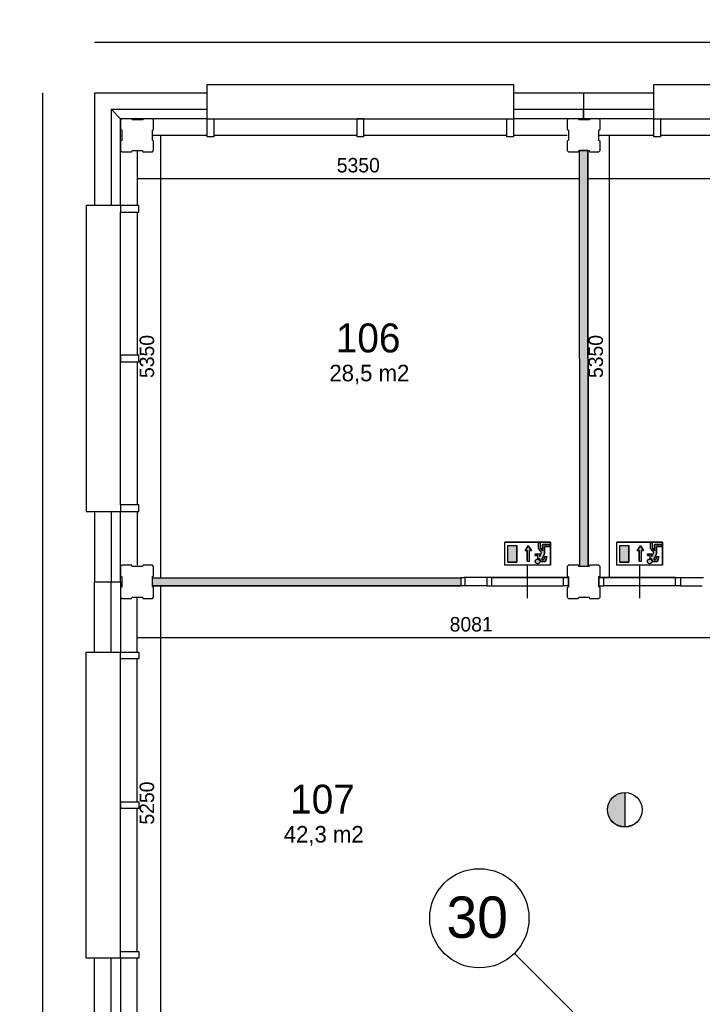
# Model space of a CAD drawing. Extents: x 126249 to 198477, y 373 to 102273.
# Tile 8 of 54: x 131230 to 139483, y 28665 to 40571. Entities that reach past the tile are written whole.
import ezdxf

# ---------------------------------------------------------------- set-up
doc = ezdxf.new("R2010")
doc.units = 0
doc.header["$MEASUREMENT"] = 0
doc.header["$PDMODE"] = 35
doc.header["$PDSIZE"] = -0.5
doc.layers.get('0').update_dxf_attribs({"linetype": 'CONTINUOUS'})
doc.layers.get('DEFPOINTS').update_dxf_attribs({"linetype": 'CONTINUOUS'})
for name, color, linetype in [('AA$1A---_ARCEER', 252, 'CONTINUOUS'), ('AL21----_BUITENWAND', 252, 'CONTINUOUS'), ('AL22----_BINNENWAND', 252, 'CONTINUOUS'), ('AL31----_BUITENKOZIJN', 252, 'CONTINUOUS'), ('AM$1A---_MAATVOERING', 252, 'CONTINUOUS'), ('Betonpalen', 252, 'CONTINUOUS'), ('Brandweer', 252, 'CONTINUOUS'), ('brandweer NIEUW', 252, 'CONTINUOUS'), ('COMPARTIMENTERING', 252, 'CONTINUOUS'), ('LAYER01', 252, 'CONTINUOUS'), ('LAYER30', 252, 'CONTINUOUS'), ('M2', 252, 'CONTINUOUS'), ('NUL', 252, 'CONTINUOUS'), ('OMPARTIMENTERING', 252, 'CONTINUOUS')]:
    doc.layers.add(name, color=color, linetype=linetype)
doc.styles.add('B-01', font='b-gbp')
doc.dimstyles.new('BBA_STAND', dxfattribs={"dimtxt": 175, "dimasz": 1, "dimexe": 1, "dimexo": 0.001, "dimgap": 75, "dimtad": 1, "dimdec": 0, "dimzin": 0, "dimdsep": 46, "dimtxsty": 'B-01', "dimblk": 'NONE', "dimblk1": 'NONE', "dimblk2": 'PIJL1', "dimcen": 1, "dimse1": 1, "dimse2": 1, "dimclrd": 256, "dimclre": 1, "dimclrt": 256, "dimadec": 0, "dimazin": 0, "dimtfac": 1, "dimtdec": 0, "dimtmove": 0, "dimatfit": 0, "dimldrblk": 'PIJL1', "dimfxl": 1, "dimtolj": 1, "dimtzin": 0, "dimarcsym": 0})

# ---------------------------------------------------------------- blocks, each defined once
blk = doc.blocks.new('*D7')
at = {"layer": 'AM$1A---_MAATVOERING', "lineweight": -2, "transparency": 16777216}
blk.add_line((159135, 40293), (132135, 40293), dxfattribs=at)
at = {"layer": 'DEFPOINTS', "color": 0, "transparency": 16777216}
for p in [(132135, 40293), (159135, 40361), (132135, 40193)]:
    blk.add_point(p, dxfattribs=at)
at = {"layer": 'AM$1A---_MAATVOERING', "transparency": 16777216, "insert": (145635, 40456), "char_height": 175, "attachment_point": 5, "style": 'B-01'}
blk.add_mtext('\\A1;27000', dxfattribs=at)
blk = doc.blocks.new('_None')
blk = doc.blocks.new('PIJL1')
at = {"color": 1, "linetype": 'ByBlock'}
blk.add_line((0, 83), (0, -83), dxfattribs=at)
blk.add_solid([(-100, 17), (-100, -17), (0, 0)], dxfattribs=at)
blk = doc.blocks.new('*D8')
at = {"layer": 'AM$1A---_MAATVOERING', "lineweight": -2, "transparency": 16777216}
blk.add_line((131507, 39687), (131507, 6259), dxfattribs=at)
at = {"layer": 'DEFPOINTS', "color": 0, "transparency": 16777216}
for p in [(132817, 39687), (131507, 6259), (132971, 6259)]:
    blk.add_point(p, dxfattribs=at)
at = {"layer": 'AM$1A---_MAATVOERING', "transparency": 16777216, "insert": (131345, 22973), "char_height": 175, "attachment_point": 5, "rotation": 90, "style": 'B-01'}
blk.add_mtext('\\A1;33428', dxfattribs=at)
blk = doc.blocks.new('*D119')
at = {"layer": 'AM$1A---_MAATVOERING', "lineweight": -2, "transparency": 16777216}
blk.add_line((143399, 38647), (138099, 38647), dxfattribs=at)
at = {"layer": 'DEFPOINTS', "color": 0, "transparency": 16777216}
for p in [(138099, 38647), (138099, 38647), (143399, 38647)]:
    blk.add_point(p, dxfattribs=at)
at = {"layer": 'AM$1A---_MAATVOERING', "transparency": 16777216, "insert": (140749, 38810), "char_height": 175, "attachment_point": 5, "style": 'B-01'}
blk.add_mtext('\\A1;5300', dxfattribs=at)
blk = doc.blocks.new('*D120')
at = {"layer": 'AM$1A---_MAATVOERING', "lineweight": -2, "transparency": 16777216}
blk.add_line((138358, 39173), (138358, 33823), dxfattribs=at)
at = {"layer": 'DEFPOINTS', "color": 0, "transparency": 16777216}
for p in [(142931, 39173), (138358, 33823), (142931, 33823)]:
    blk.add_point(p, dxfattribs=at)
at = {"layer": 'AM$1A---_MAATVOERING', "transparency": 16777216, "insert": (138196, 36498), "char_height": 175, "attachment_point": 5, "rotation": 90, "style": 'B-01'}
blk.add_mtext('\\A1;5350', dxfattribs=at)
blk = doc.blocks.new('*D121')
at = {"layer": 'AM$1A---_MAATVOERING', "lineweight": -2, "transparency": 16777216}
blk.add_line((137999, 38647), (132649, 38647), dxfattribs=at)
at = {"layer": 'DEFPOINTS', "color": 0, "transparency": 16777216}
for p in [(132649, 38656), (132649, 38647), (137999, 38669)]:
    blk.add_point(p, dxfattribs=at)
at = {"layer": 'AM$1A---_MAATVOERING', "transparency": 16777216, "insert": (135324, 38810), "char_height": 175, "attachment_point": 5, "style": 'B-01'}
blk.add_mtext('\\A1;5350', dxfattribs=at)
blk = doc.blocks.new('*D122')
at = {"layer": 'AM$1A---_MAATVOERING', "lineweight": -2, "transparency": 16777216}
blk.add_line((132931, 39173), (132931, 33823), dxfattribs=at)
at = {"layer": 'DEFPOINTS', "color": 0, "transparency": 16777216}
for p in [(133166, 39173), (132931, 33823), (133166, 33823)]:
    blk.add_point(p, dxfattribs=at)
at = {"layer": 'AM$1A---_MAATVOERING', "transparency": 16777216, "insert": (132769, 36498), "char_height": 175, "attachment_point": 5, "rotation": 90, "style": 'B-01'}
blk.add_mtext('\\A1;5350', dxfattribs=at)
blk = doc.blocks.new('*D125')
at = {"layer": 'AM$1A---_MAATVOERING', "lineweight": -2, "transparency": 16777216}
blk.add_line((132931, 33723), (132931, 28473), dxfattribs=at)
at = {"layer": 'DEFPOINTS', "color": 0, "transparency": 16777216}
for p in [(133166, 33723), (132931, 28473), (133166, 28473)]:
    blk.add_point(p, dxfattribs=at)
at = {"layer": 'AM$1A---_MAATVOERING', "transparency": 16777216, "insert": (132769, 31098), "char_height": 175, "attachment_point": 5, "rotation": 90, "style": 'B-01'}
blk.add_mtext('\\A1;5250', dxfattribs=at)
blk = doc.blocks.new('*D127')
at = {"layer": 'AM$1A---_MAATVOERING', "lineweight": -2, "transparency": 16777216}
blk.add_line((140729, 33096), (132649, 33096), dxfattribs=at)
at = {"layer": 'DEFPOINTS', "color": 0, "transparency": 16777216}
for p in [(132649, 33256), (132649, 33096), (140729, 32796)]:
    blk.add_point(p, dxfattribs=at)
at = {"layer": 'AM$1A---_MAATVOERING', "transparency": 16777216, "insert": (136689, 33259), "char_height": 175, "attachment_point": 5, "style": 'B-01'}
blk.add_mtext('\\A1;8081', dxfattribs=at)

msp = doc.modelspace()

# ---------------------------------------------------------------- hatches: boundary and pattern name
at = {"layer": 'AA$1A---_ARCEER'}
for points in [[(138098.8, 38988.5), (137998.8, 38988.5), (138002.4, 33958.5), (138102.4, 33958.5)], [(136563.9, 33823.5), (132833.9, 33823.5), (132833.9, 33723.5), (136563.9, 33723.5)]]:
    msp.add_hatch(color=256, dxfattribs=at).paths.add_polyline_path(points)
at = {"layer": 'Brandweer'}
h = msp.add_hatch(color=256, dxfattribs=at)
h.paths.add_polyline_path([(137242.1, 34214.5), (137131.1, 34214.5), (137131.1, 34011.1), (137242.1, 34011.1)])
h.paths.add_polyline_path([(137393.8, 34152.7), (137416.9, 34152.7), (137379.9, 34208.2), (137342.9, 34152.7), (137366, 34152.7), (137366, 34023.2), (137393.8, 34023.2)])
h = msp.add_hatch(color=256, dxfattribs=at)
h.paths.add_polyline_path([(137575, 34111.9), (137575, 34200.7), (137639.7, 34200.7), (137639.7, 34223.8), (137551.9, 34223.8), (137551.9, 34149.8), (137524.1, 34185.5), (137524.1, 34246.9), (137501, 34246.9), (137501, 34177.5), (137540.9, 34126.3), (137519.5, 34079.2), (137519.5, 34112.8), (137464, 34112.8), (137464, 34089.7), (137496.4, 34089.7), (137496.4, 34056.5), (137498.3, 34055.8), (137501.3, 34055.2), (137505.4, 34053.8), (137508.4, 34052.4), (137511.4, 34050.7), (137514.1, 34048.7), (137516.9, 34046.2), (137518.7, 34044.3), (137520.7, 34042), (137521.9, 34040.2), (137523.6, 34037.4), (137525.2, 34033.9), (137526.2, 34031.2), (137526.9, 34028.6), (137527.4, 34026.2), (137527.9, 34020.3), (137588.9, 34020.3), (137603.9, 34080.4), (137580.1, 34080.4), (137570.8, 34043.4), (137543.9, 34043.4)])
h.paths.add_polyline_path([(137519.3, 34023.5), (137519.3, 34023.7), (137518.9, 34026.3), (137518.8, 34026.5), (137517.6, 34030.6), (137517.5, 34030.7), (137516, 34033.8), (137515.9, 34034), (137513.3, 34037.9), (137510, 34041.2), (137509.9, 34041.3), (137506.8, 34043.6), (137506.7, 34043.7), (137503.5, 34045.4), (137503.4, 34045.5), (137499.3, 34047), (137499.2, 34047.1), (137493.2, 34048), (137493.2, 34048), (137486.5, 34047.6), (137486.4, 34047.5), (137482.2, 34046.4), (137482.1, 34046.3), (137477.8, 34044.3), (137477.7, 34044.2), (137475, 34042.4), (137474.9, 34042.3), (137470.6, 34038.2), (137470.5, 34038.1), (137467.6, 34033.9), (137467.5, 34033.7), (137466, 34030.5), (137465.9, 34030.3), (137464.4, 34024.8), (137464.4, 34024.6), (137464.1, 34021.3), (137464.1, 34021.1), (137464.2, 34017.1), (137464.3, 34016.9), (137465.5, 34011.3), (137465.6, 34011.2), (137467.4, 34007), (137467.6, 34006.8), (137469.8, 34003.5), (137469.9, 34003.3), (137472.9, 34000), (137473, 33999.9), (137475, 33998.3), (137475.1, 33998.1), (137477.6, 33996.5), (137477.8, 33996.3), (137479.7, 33995.3), (137479.8, 33995.3), (137483.9, 33993.7), (137483.9, 33993.7), (137490, 33992.6), (137490.1, 33992.6), (137497.4, 33993.2), (137497.5, 33993.2), (137503, 33995), (137503.2, 33995), (137506.9, 33997.1), (137507, 33997.2), (137510.7, 34000), (137510.9, 34000.2), (137513, 34002.5), (137513.1, 34002.6), (137515.8, 34006.4), (137515.8, 34006.5), (137518.1, 34011.5), (137518.1, 34011.7), (137519.2, 34016.2), (137519.5, 34019), (137519.5, 34019)])
h = msp.add_hatch(color=256, dxfattribs=at)
h.paths.add_polyline_path([(138596.8, 34214.5), (138485.9, 34214.5), (138485.9, 34011.1), (138596.8, 34011.1)])
h.paths.add_polyline_path([(138748.5, 34152.7), (138771.7, 34152.7), (138734.7, 34208.2), (138697.7, 34152.7), (138720.8, 34152.7), (138720.8, 34023.2), (138748.5, 34023.2)])
h = msp.add_hatch(color=256, dxfattribs=at)
h.paths.add_polyline_path([(138929.8, 34111.9), (138929.8, 34200.7), (138994.5, 34200.7), (138994.5, 34223.8), (138906.6, 34223.8), (138906.6, 34149.8), (138878.9, 34185.5), (138878.9, 34246.9), (138855.8, 34246.9), (138855.8, 34177.5), (138895.7, 34126.3), (138874.3, 34079.2), (138874.3, 34112.8), (138818.8, 34112.8), (138818.8, 34089.7), (138851.2, 34089.7), (138851.2, 34056.5), (138853.1, 34055.8), (138856.1, 34055.2), (138860.2, 34053.8), (138863.1, 34052.4), (138866.1, 34050.7), (138868.9, 34048.7), (138871.7, 34046.2), (138873.5, 34044.3), (138875.4, 34042), (138876.7, 34040.2), (138878.3, 34037.4), (138880, 34033.9), (138881, 34031.2), (138881.7, 34028.6), (138882.2, 34026.2), (138882.6, 34020.3), (138943.6, 34020.3), (138958.7, 34080.4), (138934.8, 34080.4), (138925.6, 34043.4), (138898.7, 34043.4)])
h.paths.add_polyline_path([(138874.1, 34023.5), (138874.1, 34023.7), (138873.6, 34026.3), (138873.6, 34026.5), (138872.3, 34030.6), (138872.3, 34030.7), (138870.7, 34033.8), (138870.7, 34034), (138868, 34037.9), (138864.8, 34041.2), (138864.6, 34041.3), (138861.6, 34043.6), (138861.4, 34043.7), (138858.3, 34045.4), (138858.2, 34045.5), (138854.1, 34047), (138853.9, 34047.1), (138847.9, 34048), (138847.9, 34048), (138841.2, 34047.6), (138841.2, 34047.5), (138836.9, 34046.4), (138836.8, 34046.3), (138832.5, 34044.3), (138832.4, 34044.2), (138829.7, 34042.4), (138829.6, 34042.3), (138825.3, 34038.2), (138825.2, 34038.1), (138822.4, 34033.9), (138822.2, 34033.7), (138820.7, 34030.5), (138820.6, 34030.3), (138819.2, 34024.8), (138819.1, 34024.6), (138818.8, 34021.3), (138818.8, 34021.1), (138819, 34017.1), (138819, 34016.9), (138820.3, 34011.3), (138820.3, 34011.2), (138822.2, 34007), (138822.3, 34006.8), (138824.5, 34003.5), (138824.7, 34003.3), (138827.6, 34000), (138827.7, 33999.9), (138829.7, 33998.3), (138829.9, 33998.1), (138832.4, 33996.5), (138832.6, 33996.3), (138834.4, 33995.3), (138834.6, 33995.3), (138838.6, 33993.7), (138838.7, 33993.7), (138844.8, 33992.6), (138844.9, 33992.6), (138852.2, 33993.2), (138852.3, 33993.2), (138857.8, 33995), (138858, 33995), (138861.7, 33997.1), (138861.8, 33997.2), (138865.4, 34000), (138865.6, 34000.2), (138867.8, 34002.5), (138867.9, 34002.6), (138870.5, 34006.4), (138870.6, 34006.5), (138872.8, 34011.5), (138872.9, 34011.7), (138874, 34016.2), (138874.2, 34019), (138874.2, 34019)])
at = {"layer": 'brandweer NIEUW'}
msp.add_hatch(color=256, dxfattribs=at).paths.add_polyline_path([(138547, 30808.9), (138547, 31225.4, 1)])

# ---------------------------------------------------------------- linework, layer by layer
at = {"layer": 'AL21----_BUITENWAND'}
for points in [[(132134.8, 39687.4), (132134.8, 38323.5)], [(132134.9, 39687.5), (133498.8, 39687.5)], [(137198.8, 39687.5), (138048.8, 39687.5)], [(138048.8, 39687.5), (138048.8, 39487.5)], [(138048.8, 39687.5), (138898.8, 39687.5)], [(132448.8, 39373.4), (132334.8, 39487.4)], [(132334.8, 39487.4), (132334.8, 38323.5)], [(132448.9, 39373.5), (132334.9, 39487.5)], [(132334.9, 39487.5), (133498.8, 39487.5)], [(137198.8, 39487.5), (138048.8, 39487.5)], [(138048.8, 39487.5), (138048.8, 39373.5)], [(138048.8, 39373.5), (138048.8, 39487.5)], [(138048.8, 39487.5), (138898.8, 39487.5)], [(132448.8, 38323.5), (132448.8, 39373.4)], [(133498.8, 39373.5), (132448.9, 39373.5)], [(138048.8, 39373.5), (137198.8, 39373.5)], [(138898.8, 39373.5), (138048.8, 39373.5)], [(132833.9, 39173.5), (133498.8, 39173.5)], [(137198.8, 39173.5), (137848.8, 39173.5)], [(138233.9, 39173.5), (138898.8, 39173.5)], [(132648.8, 38988.5), (132648.8, 38323.5)], [(132134.8, 34623.5), (132134.8, 33773.5)], [(132334.8, 34623.5), (132334.8, 33773.5)], [(132448.8, 33773.5), (132448.8, 34623.5)], [(132648.8, 34623.5), (132648.8, 33973.5)], [(132134.8, 33773.5), (132334.8, 33773.5)], [(132134.8, 32923.5), (132134.8, 33773.5)], [(132334.8, 33773.5), (132448.8, 33773.5)], [(132334.8, 33773.5), (132448.8, 33773.5)], [(132334.8, 32923.5), (132334.8, 33773.5)], [(132448.8, 33773.5), (132448.8, 32923.5)], [(132648.8, 32923.5), (132648.8, 33588.5)], [(132134.8, 28373.5), (132134.8, 29223.5)], [(132334.8, 28373.5), (132334.8, 29223.5)], [(132448.8, 29223.5), (132448.8, 28373.5)], [(132648.8, 28558.5), (132648.8, 29223.5)]]:
    msp.add_lwpolyline(points, dxfattribs=at)
at = {"layer": 'AL22----_BINNENWAND'}
for points in [[(138002.4, 33958.5), (137998.8, 38988.5)], [(138002.4, 33958.5), (137998.8, 38988.5)], [(138098.8, 38988.5), (137998.8, 38988.5)], [(137998.8, 38988.5), (138098.8, 38988.5)], [(138102.4, 33958.5), (138098.8, 38988.5)], [(138098.8, 38988.5), (138102.4, 33958.5)], [(138102.4, 33958.5), (138002.4, 33958.5)], [(138102.4, 33958.5), (138002.4, 33958.5)], [(138102.4, 33958.5), (138002.4, 33958.5)], [(132833.9, 33823.5), (136563.9, 33823.5)], [(132833.9, 33823.5), (136563.9, 33823.5)], [(132833.9, 33723.5), (132833.9, 33823.5)], [(132833.9, 33723.5), (132833.9, 33823.5)], [(136563.9, 33823.5), (136563.9, 33723.5)], [(137863.9, 33723.5), (137863.9, 33823.5)], [(132833.9, 33723.5), (136563.9, 33723.5)], [(136563.9, 33723.5), (132833.9, 33723.5)]]:
    msp.add_lwpolyline(points, dxfattribs=at)
at = {"layer": 'AL31----_BUITENKOZIJN'}
for p, q in [((133578.8, 39373.5), (137118.8, 39373.5)), ((138978.8, 39373.5), (142518.8, 39373.5)), ((132448.8, 34703.5), (132448.8, 38243.5)), ((132448.8, 29303.5), (132448.8, 32843.5))]:
    msp.add_line(p, q, dxfattribs=at)
for points in [[(133498.8, 39373.5), (133498.8, 39787.5), (137198.8, 39787.5), (137198.8, 39687.5)], [(133498.8, 39787.5), (137198.8, 39787.5)], [(133498.8, 39787.5), (137198.8, 39787.5)], [(137198.8, 39787.5), (137198.8, 39373.5)], [(138898.8, 39787.5), (142598.8, 39787.5)], [(138898.8, 39373.5), (138898.8, 39787.5)], [(133498.8, 39373.5), (133578.8, 39373.5)], [(133498.8, 39153.5), (133498.8, 39373.5)], [(133578.8, 39373.5), (133578.8, 39153.5)], [(135388.8, 39373.5), (135308.8, 39373.5)], [(135308.8, 39373.5), (135388.8, 39373.5)], [(135308.8, 39153.5), (135308.8, 39373.5)], [(135388.8, 39373.5), (135388.8, 39153.5)], [(137118.8, 39373.5), (137198.8, 39373.5)], [(137118.8, 39153.5), (137118.8, 39373.5)], [(137198.8, 39373.5), (137198.8, 39153.5)], [(138898.8, 39373.5), (138978.8, 39373.5)], [(138898.8, 39153.5), (138898.8, 39373.5)], [(138978.8, 39373.5), (138978.8, 39153.5)], [(133578.8, 39173.5), (135308.8, 39173.5)], [(135388.8, 39173.5), (137118.8, 39173.5)], [(138978.8, 39173.5), (140708.8, 39173.5)], [(133578.8, 39153.5), (133498.8, 39153.5)], [(135388.8, 39153.5), (135308.8, 39153.5)], [(137198.8, 39153.5), (137118.8, 39153.5)], [(138978.8, 39153.5), (138898.8, 39153.5)], [(132448.8, 38323.5), (132034.8, 38323.5), (132034.8, 34623.5), (132448.8, 34623.5)], [(132034.8, 38323.5), (132034.8, 34623.5)], [(132034.8, 38323.5), (132034.8, 34623.5)], [(132448.8, 38323.5), (132448.8, 38243.5)], [(132668.8, 38323.5), (132448.8, 38323.5)], [(132448.8, 38243.5), (132668.8, 38243.5)], [(132648.8, 38243.5), (132648.8, 36513.5)], [(132668.8, 38243.5), (132668.8, 38323.5)], [(132448.8, 36433.5), (132448.8, 36513.5)], [(132448.8, 36513.5), (132448.8, 36433.5)], [(132668.8, 36513.5), (132448.8, 36513.5)], [(132448.8, 36433.5), (132668.8, 36433.5)], [(132648.8, 36433.5), (132648.8, 34703.5)], [(132668.8, 36433.5), (132668.8, 36513.5)], [(132448.8, 34703.5), (132448.8, 34623.5)], [(132668.8, 34703.5), (132448.8, 34703.5)], [(132668.8, 34623.5), (132668.8, 34703.5)], [(132448.8, 34623.5), (132668.8, 34623.5)], [(132034.8, 29223.5), (132034.8, 32923.5)], [(132034.8, 32923.5), (132448.8, 32923.5)], [(132448.8, 32843.5), (132448.8, 32923.5)], [(132448.8, 32923.5), (132668.8, 32923.5)], [(132668.8, 32923.5), (132668.8, 32843.5)], [(132668.8, 32843.5), (132448.8, 32843.5)], [(132648.8, 31113.5), (132648.8, 32843.5)], [(132448.8, 31113.5), (132668.8, 31113.5)], [(132448.8, 31113.5), (132448.8, 31033.5)], [(132448.8, 31033.5), (132448.8, 31113.5)], [(132668.8, 31113.5), (132668.8, 31033.5)], [(132668.8, 31033.5), (132448.8, 31033.5)], [(132648.8, 29303.5), (132648.8, 31033.5)], [(132448.8, 29223.5), (132448.8, 29303.5)], [(132448.8, 29303.5), (132668.8, 29303.5)], [(132668.8, 29303.5), (132668.8, 29223.5)], [(132448.8, 29223.5), (132034.8, 29223.5)], [(132668.8, 29223.5), (132448.8, 29223.5)]]:
    msp.add_lwpolyline(points, dxfattribs=at)
at = {"layer": 'Betonpalen'}
for points in [[(132463.9, 39373.5), (132448.9, 39358.5)], [(132448.9, 39358.5), (132448.9, 39243.5)], [(132584.9, 39373.5), (132463.9, 39373.5)], [(132589.9, 39358.5), (132584.9, 39373.5)], [(132714.9, 39358.5), (132589.9, 39358.5)], [(132722.9, 39373.5), (132714.9, 39358.5)], [(132833.9, 39373.5), (132722.9, 39373.5)], [(132848.9, 39358.5), (132833.9, 39373.5)], [(132848.9, 39241.5), (132848.9, 39358.5)], [(137863.9, 39373.5), (137848.9, 39358.5)], [(137848.9, 39358.5), (137848.9, 39243.5)], [(137984.9, 39373.5), (137863.9, 39373.5)], [(137989.9, 39358.5), (137984.9, 39373.5)], [(138114.9, 39358.5), (137989.9, 39358.5)], [(138122.9, 39373.5), (138114.9, 39358.5)], [(138233.9, 39373.5), (138122.9, 39373.5)], [(138248.9, 39358.5), (138233.9, 39373.5)], [(138248.9, 39241.5), (138248.9, 39358.5)], [(132448.9, 39243.5), (132463.9, 39235.5)], [(132463.9, 39235.5), (132463.9, 39110.5)], [(132833.9, 39236.5), (132848.9, 39241.5)], [(132833.9, 39111.5), (132833.9, 39236.5)], [(137848.9, 39243.5), (137863.9, 39235.5)], [(137863.9, 39235.5), (137863.9, 39110.5)], [(138233.9, 39236.5), (138248.9, 39241.5)], [(138233.9, 39111.5), (138233.9, 39236.5)], [(132463.9, 39110.5), (132448.9, 39105.5)], [(132448.9, 39105.5), (132448.9, 38988.5)], [(132848.9, 39103.5), (132833.9, 39111.5)], [(132848.9, 38988.5), (132848.9, 39103.5)], [(137863.9, 39110.5), (137848.9, 39105.5)], [(137848.9, 39105.5), (137848.9, 38988.5)], [(138248.9, 39103.5), (138233.9, 39111.5)], [(138248.9, 38988.5), (138248.9, 39103.5)], [(132448.9, 38988.5), (132463.9, 38973.5)], [(132463.9, 38973.5), (132582.9, 38973.5)], [(132582.9, 38973.5), (132590.9, 38988.5)], [(132590.9, 38988.5), (132715.9, 38988.5)], [(132715.9, 38988.5), (132720.9, 38973.5)], [(132720.9, 38973.5), (132833.9, 38973.5)], [(132833.9, 38973.5), (132848.9, 38988.5)], [(137848.9, 38988.5), (137863.9, 38973.5)], [(137863.9, 38973.5), (137982.9, 38973.5)], [(137982.9, 38973.5), (137990.9, 38988.5)], [(137990.9, 38988.5), (138115.9, 38988.5)], [(138115.9, 38988.5), (138120.9, 38973.5)], [(138120.9, 38973.5), (138233.9, 38973.5)], [(138233.9, 38973.5), (138248.9, 38988.5)], [(132463.9, 33973.5), (132448.9, 33958.5)], [(132448.9, 33958.5), (132448.9, 33843.5)], [(132584.9, 33973.5), (132463.9, 33973.5)], [(132589.9, 33958.5), (132584.9, 33973.5)], [(132714.9, 33958.5), (132589.9, 33958.5)], [(132722.9, 33973.5), (132714.9, 33958.5)], [(132833.9, 33973.5), (132722.9, 33973.5)], [(132848.9, 33958.5), (132833.9, 33973.5)], [(132848.9, 33841.5), (132848.9, 33958.5)], [(137863.9, 33973.5), (137848.9, 33958.5)], [(137848.9, 33958.5), (137848.9, 33843.5)], [(137984.9, 33973.5), (137863.9, 33973.5)], [(137989.9, 33958.5), (137984.9, 33973.5)], [(138114.9, 33958.5), (137989.9, 33958.5)], [(138122.9, 33973.5), (138114.9, 33958.5)], [(138233.9, 33973.5), (138122.9, 33973.5)], [(138248.9, 33958.5), (138233.9, 33973.5)], [(138248.9, 33841.5), (138248.9, 33958.5)], [(132448.9, 33843.5), (132463.9, 33835.5)], [(132463.9, 33835.5), (132463.9, 33710.5)], [(132833.9, 33836.5), (132848.9, 33841.5)], [(132833.9, 33711.5), (132833.9, 33836.5)], [(137848.9, 33843.5), (137863.9, 33835.5)], [(137863.9, 33835.5), (137863.9, 33710.5)], [(138233.9, 33836.5), (138248.9, 33841.5)], [(138233.9, 33711.5), (138233.9, 33836.5)], [(132463.9, 33710.5), (132448.9, 33705.5)], [(132448.9, 33705.5), (132448.9, 33588.5)], [(132848.9, 33703.5), (132833.9, 33711.5)], [(132848.9, 33588.5), (132848.9, 33703.5)], [(137863.9, 33710.5), (137848.9, 33705.5)], [(137848.9, 33705.5), (137848.9, 33588.5)], [(138248.9, 33703.5), (138233.9, 33711.5)], [(138248.9, 33588.5), (138248.9, 33703.5)], [(132448.9, 33588.5), (132463.9, 33573.5)], [(132582.9, 33573.5), (132590.9, 33588.5)], [(132590.9, 33588.5), (132715.9, 33588.5)], [(132715.9, 33588.5), (132720.9, 33573.5)], [(132833.9, 33573.5), (132848.9, 33588.5)], [(137848.9, 33588.5), (137863.9, 33573.5)], [(137982.9, 33573.5), (137990.9, 33588.5)], [(137990.9, 33588.5), (138115.9, 33588.5)], [(138115.9, 33588.5), (138120.9, 33573.5)], [(138233.9, 33573.5), (138248.9, 33588.5)], [(132463.9, 33573.5), (132582.9, 33573.5)], [(132720.9, 33573.5), (132833.9, 33573.5)], [(137863.9, 33573.5), (137982.9, 33573.5)], [(138120.9, 33573.5), (138233.9, 33573.5)]]:
    msp.add_lwpolyline(points, dxfattribs=at)
at = {"layer": 'Brandweer'}
for p, q in [((137649, 34251.5), (137094.1, 34251.5)), ((137094.1, 33974.1), (137094.1, 34251.5)), ((137131.1, 34214.5), (137242.1, 34214.5)), ((137131.1, 34011.1), (137131.1, 34214.5)), ((137242.1, 34011.1), (137242.1, 34214.5)), ((137342.9, 34152.7), (137379.9, 34208.2)), ((137379.9, 34208.2), (137416.9, 34152.7)), ((137501, 34177.5), (137501, 34246.9)), ((137501, 34246.9), (137524.1, 34246.9)), ((137541, 34126.1), (137501, 34177.5)), ((137524.1, 34246.9), (137524.1, 34185.5)), ((137551.9, 34149.8), (137524.1, 34185.5)), ((137639.7, 34223.8), (137551.9, 34223.8)), ((137551.9, 34223.8), (137551.9, 34149.8)), ((137575, 34200.7), (137639.7, 34200.7)), ((137575, 34111.9), (137575, 34200.7)), ((137639.7, 34200.7), (137639.7, 34223.8)), ((137649, 33974.1), (137649, 34251.5)), ((138448.9, 33974.1), (138448.9, 34251.5)), ((139003.7, 34251.5), (138448.9, 34251.5)), ((138485.9, 34011.1), (138485.9, 34214.5)), ((138485.9, 34214.5), (138596.8, 34214.5)), ((138596.8, 34011.1), (138596.8, 34214.5)), ((138697.7, 34152.7), (138734.7, 34208.2)), ((138734.7, 34208.2), (138771.7, 34152.7)), ((138855.8, 34246.9), (138878.9, 34246.9)), ((138855.8, 34177.5), (138855.8, 34246.9)), ((138895.8, 34126.1), (138855.8, 34177.5)), ((138878.9, 34246.9), (138878.9, 34185.5)), ((138906.6, 34149.8), (138878.9, 34185.5)), ((138906.6, 34223.8), (138906.6, 34149.8)), ((138994.5, 34223.8), (138906.6, 34223.8)), ((138929.8, 34111.9), (138929.8, 34200.7)), ((138929.8, 34200.7), (138994.5, 34200.7)), ((138994.5, 34200.7), (138994.5, 34223.8)), ((139003.7, 33974.1), (139003.7, 34251.5)), ((137366, 34152.7), (137342.9, 34152.7)), ((137366, 34023.2), (137366, 34152.7)), ((137393.8, 34023.2), (137393.8, 34152.7)), ((137416.9, 34152.7), (137393.8, 34152.7)), ((137464, 34112.8), (137519.5, 34112.8)), ((137464, 34112.8), (137464, 34089.7)), ((137464, 34089.7), (137496.4, 34089.7)), ((137496.4, 34056.1), (137496.4, 34089.7)), ((137519.5, 34079.2), (137540.9, 34126.3)), ((137519.5, 34079.2), (137519.5, 34112.8)), ((137543.9, 34043.4), (137575, 34111.9)), ((137570.8, 34043.4), (137580.1, 34080.4)), ((137580.1, 34080.4), (137603.9, 34080.4)), ((137588.9, 34020.3), (137603.9, 34080.4)), ((138720.8, 34152.7), (138697.7, 34152.7)), ((138720.8, 34023.2), (138720.8, 34152.7)), ((138771.7, 34152.7), (138748.5, 34152.7)), ((138748.5, 34023.2), (138748.5, 34152.7)), ((138818.8, 34112.8), (138818.8, 34089.7)), ((138818.8, 34112.8), (138874.3, 34112.8)), ((138818.8, 34089.7), (138851.2, 34089.7)), ((138851.2, 34056.1), (138851.2, 34089.7)), ((138874.3, 34079.2), (138895.7, 34126.3)), ((138874.3, 34079.2), (138874.3, 34112.8)), ((138898.7, 34043.4), (138929.8, 34111.9)), ((138925.6, 34043.4), (138934.8, 34080.4)), ((138934.8, 34080.4), (138958.7, 34080.4)), ((138943.6, 34020.3), (138958.7, 34080.4)), ((137649, 33974.1), (137094.1, 33974.1)), ((137131.1, 34011.1), (137242.1, 34011.1)), ((137527.9, 34020.3), (137588.9, 34020.3)), ((137570.8, 34043.4), (137543.9, 34043.4)), ((139003.7, 33974.1), (138448.9, 33974.1)), ((138485.9, 34011.1), (138596.8, 34011.1)), ((138882.6, 34020.3), (138943.6, 34020.3)), ((138925.6, 34043.4), (138898.7, 34043.4))]:
    msp.add_line(p, q, dxfattribs=at)
for points in [[(137649, 34251.5), (137649, 33974.1), (137094.1, 33974.1), (137094.1, 34251.5), (137649, 34251.5)], [(137242.1, 34214.5), (137242.1, 34011.1), (137131.1, 34011.1), (137131.1, 34214.5), (137242.1, 34214.5)], [(137366, 34023.2), (137393.8, 34023.2), (137393.8, 34152.7), (137416.9, 34152.7), (137379.9, 34208.2), (137342.9, 34152.7), (137366, 34152.7), (137366, 34023.2)], [(137639.7, 34223.8), (137639.7, 34200.7), (137575, 34200.7), (137575, 34111.9), (137543.9, 34043.4), (137570.8, 34043.4), (137580.1, 34080.4), (137603.9, 34080.4), (137588.9, 34020.3), (137527.9, 34020.3), (137527.4, 34026.2), (137526.9, 34028.6), (137526.2, 34031.2), (137525.2, 34033.9), (137523.6, 34037.4), (137521.9, 34040.2), (137520.7, 34042), (137518.7, 34044.3), (137516.9, 34046.2), (137514.1, 34048.7), (137511.4, 34050.7), (137508.4, 34052.4), (137505.4, 34053.8), (137501.3, 34055.2), (137498.3, 34055.8), (137496.4, 34056.5), (137496.4, 34089.7), (137464, 34089.7), (137464, 34112.8), (137519.5, 34112.8), (137519.5, 34079.2), (137540.9, 34126.3), (137501, 34177.5), (137501, 34246.9), (137524.1, 34246.9), (137524.1, 34185.5), (137551.9, 34149.8), (137551.9, 34223.8), (137639.7, 34223.8)], [(139003.7, 34251.5), (139003.7, 33974.1), (138448.9, 33974.1), (138448.9, 34251.5), (139003.7, 34251.5)], [(138596.8, 34214.5), (138596.8, 34011.1), (138485.9, 34011.1), (138485.9, 34214.5), (138596.8, 34214.5)], [(138720.8, 34023.2), (138748.5, 34023.2), (138748.5, 34152.7), (138771.7, 34152.7), (138734.7, 34208.2), (138697.7, 34152.7), (138720.8, 34152.7), (138720.8, 34023.2)], [(138994.5, 34223.8), (138994.5, 34200.7), (138929.8, 34200.7), (138929.8, 34111.9), (138898.7, 34043.4), (138925.6, 34043.4), (138934.8, 34080.4), (138958.7, 34080.4), (138943.6, 34020.3), (138882.6, 34020.3), (138882.2, 34026.2), (138881.7, 34028.6), (138881, 34031.2), (138880, 34033.9), (138878.3, 34037.4), (138876.7, 34040.2), (138875.4, 34042), (138873.5, 34044.3), (138871.7, 34046.2), (138868.9, 34048.7), (138866.1, 34050.7), (138863.1, 34052.4), (138860.2, 34053.8), (138856.1, 34055.2), (138853.1, 34055.8), (138851.2, 34056.5), (138851.2, 34089.7), (138818.8, 34089.7), (138818.8, 34112.8), (138874.3, 34112.8), (138874.3, 34079.2), (138895.7, 34126.3), (138855.8, 34177.5), (138855.8, 34246.9), (138878.9, 34246.9), (138878.9, 34185.5), (138906.6, 34149.8), (138906.6, 34223.8), (138994.5, 34223.8)], [(137527.9, 34020.3), (137527.9, 34020.7), (137527.9, 34021.1), (137527.9, 34021.5), (137527.9, 34021.9), (137527.8, 34022.4), (137527.8, 34022.8), (137527.8, 34023.2), (137527.7, 34023.6), (137527.7, 34024), (137527.7, 34024.4), (137527.6, 34024.8), (137527.6, 34025.2), (137527.5, 34025.6), (137527.4, 34026), (137527.4, 34026.4), (137527.3, 34026.8), (137527.2, 34027.2), (137527.2, 34027.6), (137527.1, 34028), (137527, 34028.4), (137526.9, 34028.8), (137526.8, 34029.2), (137526.7, 34029.6), (137526.6, 34030), (137526.5, 34030.4), (137526.4, 34030.8), (137526.2, 34031.1), (137526.1, 34031.5), (137526, 34031.9), (137525.8, 34032.3), (137525.7, 34032.7), (137525.6, 34033.1), (137525.4, 34033.4), (137525.3, 34033.8), (137525.1, 34034.2), (137525, 34034.6), (137524.8, 34034.9), (137524.6, 34035.3), (137524.5, 34035.7), (137524.3, 34036.1), (137524.1, 34036.4), (137523.9, 34036.8), (137523.7, 34037.1), (137523.5, 34037.5), (137523.4, 34037.9), (137523.1, 34038.2), (137522.9, 34038.6), (137522.7, 34038.9), (137522.5, 34039.3), (137522.3, 34039.6), (137522.1, 34040), (137521.9, 34040.3), (137521.6, 34040.6), (137521.4, 34041), (137521.2, 34041.3), (137520.9, 34041.6), (137520.7, 34042), (137520.5, 34042.3), (137520.2, 34042.6), (137519.9, 34042.9), (137519.7, 34043.2), (137519.4, 34043.6), (137519.2, 34043.9), (137518.9, 34044.2), (137518.6, 34044.5), (137518.4, 34044.8), (137518.1, 34045.1), (137517.8, 34045.4), (137517.5, 34045.7), (137517.2, 34045.9), (137516.9, 34046.2), (137516.6, 34046.5), (137516.3, 34046.8), (137516, 34047.1), (137515.7, 34047.3), (137515.4, 34047.6), (137515.1, 34047.9), (137514.8, 34048.1), (137514.5, 34048.4), (137514.2, 34048.6), (137513.9, 34048.9), (137513.5, 34049.1), (137513.2, 34049.4), (137512.9, 34049.6), (137512.6, 34049.9), (137512.2, 34050.1), (137511.9, 34050.3), (137511.5, 34050.5), (137511.2, 34050.8), (137510.9, 34051), (137510.5, 34051.2), (137510.2, 34051.4), (137509.8, 34051.6), (137509.5, 34051.8), (137509.1, 34052), (137508.7, 34052.2), (137508.4, 34052.4), (137508, 34052.6), (137507.7, 34052.8), (137507.3, 34052.9), (137506.9, 34053.1), (137506.5, 34053.3), (137506.2, 34053.4), (137505.8, 34053.6), (137505.4, 34053.8), (137505, 34053.9), (137504.7, 34054.1), (137504.3, 34054.2), (137503.9, 34054.3), (137503.5, 34054.5), (137503.1, 34054.6), (137502.7, 34054.7), (137502.4, 34054.8), (137502, 34055), (137501.6, 34055.1), (137501.2, 34055.2), (137500.8, 34055.3), (137500.4, 34055.4), (137500, 34055.5), (137499.6, 34055.6), (137499.2, 34055.7), (137498.8, 34055.7), (137498.4, 34055.8), (137498, 34055.9), (137497.6, 34056), (137497.2, 34056), (137496.8, 34056.1), (137496.4, 34056.1)], [(138882.6, 34020.3), (138882.6, 34020.7), (138882.6, 34021.1), (138882.6, 34021.5), (138882.6, 34021.9), (138882.6, 34022.4), (138882.6, 34022.8), (138882.5, 34023.2), (138882.5, 34023.6), (138882.5, 34024), (138882.4, 34024.4), (138882.4, 34024.8), (138882.3, 34025.2), (138882.3, 34025.6), (138882.2, 34026), (138882.1, 34026.4), (138882.1, 34026.8), (138882, 34027.2), (138881.9, 34027.6), (138881.8, 34028), (138881.7, 34028.4), (138881.6, 34028.8), (138881.5, 34029.2), (138881.4, 34029.6), (138881.3, 34030), (138881.2, 34030.4), (138881.1, 34030.8), (138881, 34031.1), (138880.9, 34031.5), (138880.7, 34031.9), (138880.6, 34032.3), (138880.5, 34032.7), (138880.3, 34033.1), (138880.2, 34033.4), (138880, 34033.8), (138879.9, 34034.2), (138879.7, 34034.6), (138879.5, 34034.9), (138879.4, 34035.3), (138879.2, 34035.7), (138879, 34036.1), (138878.9, 34036.4), (138878.7, 34036.8), (138878.5, 34037.1), (138878.3, 34037.5), (138878.1, 34037.9), (138877.9, 34038.2), (138877.7, 34038.6), (138877.5, 34038.9), (138877.3, 34039.3), (138877.1, 34039.6), (138876.8, 34040), (138876.6, 34040.3), (138876.4, 34040.6), (138876.2, 34041), (138875.9, 34041.3), (138875.7, 34041.6), (138875.4, 34042), (138875.2, 34042.3), (138875, 34042.6), (138874.7, 34042.9), (138874.4, 34043.2), (138874.2, 34043.6), (138873.9, 34043.9), (138873.7, 34044.2), (138873.4, 34044.5), (138873.1, 34044.8), (138872.8, 34045.1), (138872.5, 34045.4), (138872.3, 34045.7), (138872, 34045.9), (138871.7, 34046.2), (138871.4, 34046.5), (138871.1, 34046.8), (138870.8, 34047.1), (138870.5, 34047.3), (138870.2, 34047.6), (138869.9, 34047.9), (138869.6, 34048.1), (138869.3, 34048.4), (138868.9, 34048.6), (138868.6, 34048.9), (138868.3, 34049.1), (138868, 34049.4), (138867.6, 34049.6), (138867.3, 34049.9), (138867, 34050.1), (138866.6, 34050.3), (138866.3, 34050.5), (138866, 34050.8), (138865.6, 34051), (138865.3, 34051.2), (138864.9, 34051.4), (138864.6, 34051.6), (138864.2, 34051.8), (138863.9, 34052), (138863.5, 34052.2), (138863.1, 34052.4), (138862.8, 34052.6), (138862.4, 34052.8), (138862, 34052.9), (138861.7, 34053.1), (138861.3, 34053.3), (138860.9, 34053.4), (138860.6, 34053.6), (138860.2, 34053.8), (138859.8, 34053.9), (138859.4, 34054.1), (138859, 34054.2), (138858.7, 34054.3), (138858.3, 34054.5), (138857.9, 34054.6), (138857.5, 34054.7), (138857.1, 34054.8), (138856.7, 34055), (138856.3, 34055.1), (138855.9, 34055.2), (138855.5, 34055.3), (138855.1, 34055.4), (138854.8, 34055.5), (138854.4, 34055.6), (138854, 34055.7), (138853.6, 34055.7), (138853.2, 34055.8), (138852.8, 34055.9), (138852.4, 34056), (138852, 34056), (138851.6, 34056.1), (138851.2, 34056.1)], [(137472.2, 34000.7), (137471.2, 34001.7), (137470.3, 34002.7), (137469.5, 34003.8), (137468.7, 34004.9), (137468, 34006.1), (137467.3, 34007.2), (137466.7, 34008.5), (137466.1, 34009.7), (137465.7, 34011), (137465.2, 34012.3), (137464.9, 34013.6), (137464.6, 34014.9), (137464.3, 34016.3), (137464.2, 34017.6), (137464.1, 34019), (137464, 34020.3), (137464.1, 34021.7), (137464.2, 34023), (137464.3, 34024.4), (137464.6, 34025.7), (137464.9, 34027.1), (137465.2, 34028.4), (137465.7, 34029.7), (137466.1, 34030.9), (137466.7, 34032.2), (137467.3, 34033.4), (137468, 34034.6), (137468.7, 34035.7), (137469.5, 34036.8), (137470.3, 34037.9), (137471.2, 34039), (137472.2, 34039.9), (137473.1, 34040.9), (137474.2, 34041.8), (137475.3, 34042.6), (137476.4, 34043.4), (137477.5, 34044.1), (137478.7, 34044.8), (137479.9, 34045.4), (137481.2, 34046), (137482.4, 34046.4), (137483.7, 34046.9), (137485, 34047.2), (137486.4, 34047.5), (137487.7, 34047.8), (137489.1, 34047.9), (137490.4, 34048), (137491.8, 34048.1), (137493.1, 34048), (137494.5, 34047.9), (137495.9, 34047.8), (137497.2, 34047.5), (137498.5, 34047.2), (137499.8, 34046.9), (137501.1, 34046.4), (137502.4, 34046), (137503.6, 34045.4), (137504.9, 34044.8), (137506, 34044.1), (137507.2, 34043.4), (137508.3, 34042.6), (137509.4, 34041.8), (137510.4, 34040.9), (137511.4, 34039.9), (137512.3, 34039), (137513.2, 34037.9), (137514.1, 34036.8), (137514.8, 34035.7), (137515.6, 34034.6), (137516.2, 34033.4), (137516.9, 34032.2), (137517.4, 34030.9), (137517.9, 34029.7), (137518.3, 34028.4), (137518.7, 34027.1), (137519, 34025.7), (137519.2, 34024.4), (137519.4, 34023), (137519.5, 34021.7), (137519.5, 34020.3), (137519.5, 34019), (137519.4, 34017.6), (137519.2, 34016.3), (137519, 34014.9), (137518.7, 34013.6), (137518.3, 34012.3), (137517.9, 34011), (137517.4, 34009.7), (137516.9, 34008.5), (137516.2, 34007.2), (137515.6, 34006.1), (137514.8, 34004.9), (137514.1, 34003.8), (137513.2, 34002.7), (137512.3, 34001.7), (137511.4, 34000.7), (137510.4, 33999.8), (137509.4, 33998.9), (137508.3, 33998), (137507.2, 33997.3), (137506, 33996.5), (137504.9, 33995.9), (137503.6, 33995.2), (137502.4, 33994.7), (137501.1, 33994.2), (137499.8, 33993.8), (137498.5, 33993.4), (137497.2, 33993.1), (137495.8, 33992.9), (137494.5, 33992.7), (137493.1, 33992.6), (137491.8, 33992.6), (137490.4, 33992.6), (137489.1, 33992.7), (137487.7, 33992.9), (137486.4, 33993.1), (137485, 33993.4), (137483.7, 33993.8), (137482.4, 33994.2), (137481.2, 33994.7), (137479.9, 33995.2), (137478.7, 33995.9), (137477.5, 33996.5), (137476.4, 33997.3), (137475.3, 33998), (137474.2, 33998.9), (137473.1, 33999.8), (137472.2, 34000.7)], [(137519.2, 34016.2), (137518.1, 34011.6), (137515.8, 34006.5), (137513.1, 34002.6), (137510.7, 34000.1), (137507, 33997.1), (137503.1, 33995), (137497.5, 33993.2), (137490.1, 33992.6), (137483.9, 33993.7), (137479.8, 33995.3), (137477.7, 33996.4), (137475.1, 33998.2), (137472.9, 34000), (137469.8, 34003.4), (137467.5, 34006.9), (137465.6, 34011.2), (137464.2, 34017), (137464, 34021.2), (137464.4, 34024.7), (137465.9, 34030.4), (137467.5, 34033.8), (137470.5, 34038.2), (137474.9, 34042.3), (137477.7, 34044.2), (137482.1, 34046.3), (137486.5, 34047.6), (137493.2, 34048), (137499.2, 34047), (137503.5, 34045.5), (137506.8, 34043.7), (137510, 34041.3), (137513.3, 34037.9), (137516, 34033.9), (137517.5, 34030.6), (137518.8, 34026.4), (137519.3, 34023.6), (137519.5, 34019), (137519.2, 34016.2)], [(138826.9, 34000.7), (138826, 34001.7), (138825.1, 34002.7), (138824.2, 34003.8), (138823.5, 34004.9), (138822.7, 34006.1), (138822.1, 34007.2), (138821.4, 34008.5), (138820.9, 34009.7), (138820.4, 34011), (138820, 34012.3), (138819.6, 34013.6), (138819.3, 34014.9), (138819.1, 34016.3), (138818.9, 34017.6), (138818.8, 34019), (138818.8, 34020.3), (138818.8, 34021.7), (138818.9, 34023), (138819.1, 34024.4), (138819.3, 34025.7), (138819.6, 34027.1), (138820, 34028.4), (138820.4, 34029.7), (138820.9, 34030.9), (138821.4, 34032.2), (138822.1, 34033.4), (138822.7, 34034.6), (138823.5, 34035.7), (138824.2, 34036.8), (138825.1, 34037.9), (138826, 34039), (138826.9, 34039.9), (138827.9, 34040.9), (138828.9, 34041.8), (138830, 34042.6), (138831.1, 34043.4), (138832.3, 34044.1), (138833.5, 34044.8), (138834.7, 34045.4), (138835.9, 34046), (138837.2, 34046.4), (138838.5, 34046.9), (138839.8, 34047.2), (138841.1, 34047.5), (138842.5, 34047.8), (138843.8, 34047.9), (138845.2, 34048), (138846.5, 34048.1), (138847.9, 34048), (138849.2, 34047.9), (138850.6, 34047.8), (138851.9, 34047.5), (138853.3, 34047.2), (138854.6, 34046.9), (138855.9, 34046.4), (138857.1, 34046), (138858.4, 34045.4), (138859.6, 34044.8), (138860.8, 34044.1), (138861.9, 34043.4), (138863.1, 34042.6), (138864.1, 34041.8), (138865.2, 34040.9), (138866.1, 34039.9), (138867.1, 34039), (138868, 34037.9), (138868.8, 34036.8), (138869.6, 34035.7), (138870.3, 34034.6), (138871, 34033.4), (138871.6, 34032.2), (138872.2, 34030.9), (138872.7, 34029.7), (138873.1, 34028.4), (138873.4, 34027.1), (138873.7, 34025.7), (138874, 34024.4), (138874.1, 34023), (138874.2, 34021.7), (138874.3, 34020.3), (138874.2, 34019), (138874.1, 34017.6), (138874, 34016.3), (138873.7, 34014.9), (138873.4, 34013.6), (138873.1, 34012.3), (138872.7, 34011), (138872.2, 34009.7), (138871.6, 34008.5), (138871, 34007.2), (138870.3, 34006.1), (138869.6, 34004.9), (138868.8, 34003.8), (138868, 34002.7), (138867.1, 34001.7), (138866.1, 34000.7), (138865.2, 33999.8), (138864.1, 33998.9), (138863.1, 33998), (138861.9, 33997.3), (138860.8, 33996.5), (138859.6, 33995.9), (138858.4, 33995.2), (138857.1, 33994.7), (138855.9, 33994.2), (138854.6, 33993.8), (138853.3, 33993.4), (138851.9, 33993.1), (138850.6, 33992.9), (138849.2, 33992.7), (138847.9, 33992.6), (138846.5, 33992.6), (138845.2, 33992.6), (138843.8, 33992.7), (138842.5, 33992.9), (138841.1, 33993.1), (138839.8, 33993.4), (138838.5, 33993.8), (138837.2, 33994.2), (138835.9, 33994.7), (138834.7, 33995.2), (138833.4, 33995.9), (138832.3, 33996.5), (138831.1, 33997.3), (138830, 33998), (138828.9, 33998.9), (138827.9, 33999.8), (138826.9, 34000.7)], [(138874, 34016.2), (138872.9, 34011.6), (138870.6, 34006.5), (138867.9, 34002.6), (138865.5, 34000.1), (138861.8, 33997.1), (138857.9, 33995), (138852.2, 33993.2), (138844.9, 33992.6), (138838.6, 33993.7), (138834.6, 33995.3), (138832.4, 33996.4), (138829.8, 33998.2), (138827.7, 34000), (138824.6, 34003.4), (138822.2, 34006.9), (138820.3, 34011.2), (138819, 34017), (138818.8, 34021.2), (138819.1, 34024.7), (138820.7, 34030.4), (138822.3, 34033.8), (138825.3, 34038.2), (138829.6, 34042.3), (138832.5, 34044.2), (138836.9, 34046.3), (138841.2, 34047.6), (138847.9, 34048), (138854, 34047), (138858.2, 34045.5), (138861.5, 34043.7), (138864.7, 34041.3), (138868, 34037.9), (138870.7, 34033.9), (138872.3, 34030.6), (138873.6, 34026.4), (138874.1, 34023.6), (138874.2, 34019), (138874, 34016.2)]]:
    msp.add_lwpolyline(points, dxfattribs=at)
for points in [[(137527.9, 34020.3), (137527.3, 34027), (137523.8, 34037), (137520.3, 34042.4), (137516.8, 34046.4), (137510.7, 34051.1), (137504.3, 34054.2), (137499.4, 34055.6), (137496.4, 34056.5), (137496.4, 34089.7), (137464, 34089.7), (137464, 34112.8), (137519.5, 34112.8), (137519.5, 34079.2), (137540.9, 34126.3), (137501, 34177.5), (137501, 34246.9), (137524.1, 34246.9), (137524.1, 34185.5), (137551.9, 34149.8), (137551.9, 34223.8), (137639.7, 34223.8), (137639.7, 34200.7), (137575, 34200.7), (137575, 34111.9), (137543.9, 34043.4), (137570.8, 34043.4), (137580.1, 34080.4), (137603.9, 34080.4), (137588.9, 34020.3)], [(138882.6, 34020.3), (138882, 34027), (138878.6, 34037), (138875.1, 34042.4), (138871.5, 34046.4), (138865.4, 34051.1), (138859, 34054.2), (138854.2, 34055.6), (138851.2, 34056.5), (138851.2, 34089.7), (138818.8, 34089.7), (138818.8, 34112.8), (138874.3, 34112.8), (138874.3, 34079.2), (138895.7, 34126.3), (138855.8, 34177.5), (138855.8, 34246.9), (138878.9, 34246.9), (138878.9, 34185.5), (138906.6, 34149.8), (138906.6, 34223.8), (138994.5, 34223.8), (138994.5, 34200.7), (138929.8, 34200.7), (138929.8, 34111.9), (138898.7, 34043.4), (138925.6, 34043.4), (138934.8, 34080.4), (138958.7, 34080.4), (138943.6, 34020.3)]]:
    msp.add_lwpolyline(points, close=True, dxfattribs=at)
at = {"layer": 'brandweer NIEUW'}
msp.add_line((138547, 31226.6), (138547, 30807.7), dxfattribs=at)
for radius in [209.5, 208.2]:
    msp.add_circle((138547, 31017.1), radius, dxfattribs=at)
at = {"layer": 'COMPARTIMENTERING'}
msp.add_circle((136787.5, 29704.8), 600, dxfattribs=at)
at = {"layer": 'LAYER30'}
for points in [[(137371.6, 33574.1), (137371.6, 33774.1), (137371.6, 33974.1)], [(138726.3, 33574.1), (138726.3, 33774.1), (138726.3, 33974.1)], [(136938.9, 33824.1), (137804.2, 33823.8)], [(139158.9, 33824.1), (138293.7, 33823.8)], [(136938.9, 33724.1), (137804.2, 33724.1)], [(139158.9, 33724.1), (138293.7, 33724.1)]]:
    msp.add_lwpolyline(points, dxfattribs=at)
for points in [[(136878.9, 33724.1), (136938.9, 33724.1), (136938.9, 33824.1), (136878.9, 33824.1)], [(137863.9, 33724.1), (137804.2, 33724.1), (137804.2, 33823.8), (137863.9, 33823.8)], [(138233.9, 33724.1), (138293.7, 33724.1), (138293.7, 33823.8), (138233.9, 33823.8)], [(139218.9, 33724.1), (139158.9, 33724.1), (139158.9, 33824.1), (139218.9, 33824.1)]]:
    msp.add_lwpolyline(points, close=True, dxfattribs=at)
at = {"layer": 'NUL'}
for points in [[(136563.9, 33824.1), (136598.9, 33824.1)], [(136878.9, 33824.1), (136598.9, 33824.1)], [(136613.9, 33824.1), (136613.9, 33724.1)], [(137863.9, 33824.1), (136888.9, 33824.1)], [(138233.9, 33824.1), (139208.9, 33824.1)], [(139218.9, 33824.1), (139498.9, 33824.1)], [(136613.9, 33724.1), (136563.9, 33724.1)], [(136878.9, 33724.1), (136614.9, 33724.1)], [(139218.9, 33724.1), (139482.9, 33724.1)]]:
    msp.add_lwpolyline(points, dxfattribs=at)
at = {"layer": 'OMPARTIMENTERING', "ltscale": 800}
msp.add_line((137918.8, 28573.5), (137211.7, 29280.6), dxfattribs=at)

# ---------------------------------------------------------------- texts
at = {"layer": 'LAYER01', "style": 'B-01'}
for s, height, p in [('106', 350, (135052.6, 36547.4)), ('107', 350, (134500.5, 30970.4)), ('30', 500, (136389.8, 29468.2))]:
    msp.add_text(s, height=height, rotation=0, dxfattribs=at).set_placement(p)
at = {"layer": 'M2', "char_height": 200, "width": 1805, "attachment_point": 1, "style": 'B-01'}
for s, insert in [('28,5 m2', (134974.6, 36398.2)), ('42,3 m2', (134422.5, 30821.2))]:
    msp.add_mtext(s, dxfattribs=dict(at, insert=insert))

# ---------------------------------------------------------------- dimensions: what is measured, and where the dimension line sits
at = {"layer": 'AM$1A---_MAATVOERING'}
for base, p1, p2, picture, middle in [((132134.8, 40293.5), (159134.8, 40361.5), (132134.8, 40193.4), '*D7', (145634.8, 40456)), ((132648.8, 38647.5), (137998.8, 38669.5), (132648.8, 38656), '*D121', (135323.8, 38810)), ((138098.8, 38647.5), (143398.8, 38647.5), (138098.8, 38647.5), '*D119', (140748.8, 38810)), ((132648.8, 33096.5), (140729.4, 32796.5), (132648.8, 33256), '*D127', (136689.1, 33259))]:
    dim = msp.add_linear_dim(base=base, p1=p1, p2=p2, dimstyle='BBA_STAND', dxfattribs=at)
    dim.commit()
    dim.dimension.update_dxf_attribs({"geometry": picture, "text_midpoint": middle})
for base, p1, p2, picture, middle in [((131507.4, 6259.5), (132816.9, 39687.5), (132971.4, 6259.5), '*D8', (131344.9, 22973.5)), ((132931.4, 33823.5), (133166.4, 39173.5), (133166.4, 33823.5), '*D122', (132768.9, 36498.5)), ((138358.4, 33823.5), (142931.4, 39173.5), (142931.4, 33823.5), '*D120', (138195.9, 36498.5)), ((132931.4, 28473.5), (133166.4, 33723.5), (133166.4, 28473.5), '*D125', (132768.9, 31098.5))]:
    dim = msp.add_linear_dim(base=base, p1=p1, p2=p2, angle=270, dimstyle='BBA_STAND', dxfattribs=at)
    dim.commit()
    dim.dimension.update_dxf_attribs({"geometry": picture, "text_midpoint": middle})

doc.saveas('drawing.dxf')
